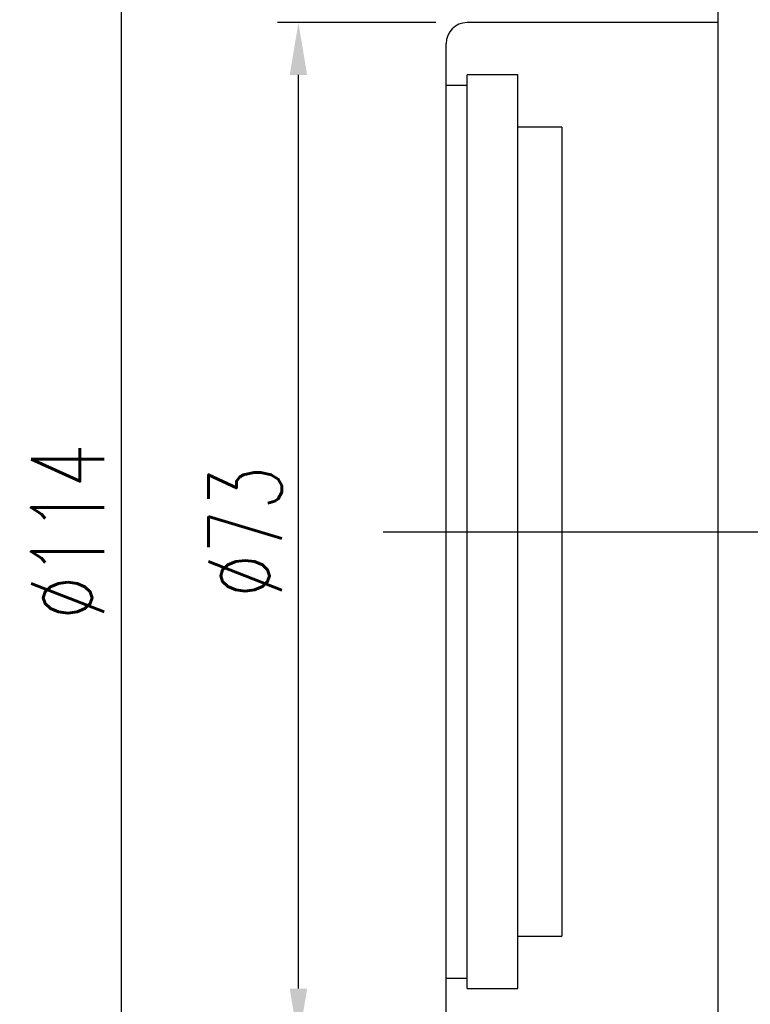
# Model space of a CAD drawing. Header units: millimetres. Extents: x -149 to 142, y -36 to 145.
# Tile 3 of 65: x 3 to 56, y 14 to 84. Entities that reach past the tile are written whole.
import ezdxf

# ---------------------------------------------------------------- set-up
doc = ezdxf.new("R2010")
doc.units = ezdxf.units.MM
doc.header["$LTSCALE"] = 0.2
doc.layers.get('Defpoints').update_dxf_attribs({"linetype": 'CONTINUOUS'})
doc.layers.add('layer 1', color=7, linetype='CONTINUOUS')
doc.styles.add('DIM-7', font='SIMPLEX.shx', dxfattribs={"width": 0.7, "bigfont": 'chineset.shx'})
doc.dimstyles.new('CNS', dxfattribs={"dimtxt": 3.5, "dimasz": 2.5, "dimexe": 1, "dimexo": 1.5, "dimgap": 0.09, "dimtad": 0, "dimdsep": 46, "dimtxsty": 'DIM-7', "dimcen": 0.09, "dimclrd": 1, "dimclre": 1, "dimclrt": 4, "dimadec": 0, "dimazin": 0, "dimtfac": 1, "dimtix": 1, "dimtmove": 2, "dimatfit": 3, "dimfxl": 1, "dimtvp": 0.971429, "dimtolj": 1, "dimarcsym": 0})

# ---------------------------------------------------------------- blocks, each defined once
blk = doc.blocks.new('*D23')
at = {"layer": 'Defpoints', "color": 0, "transparency": 16777216}
for p in [(23.314, 84.175), (35.415, 84.175), (35.415, 11.175)]:
    blk.add_point(p, dxfattribs=at)
at = {"layer": 'layer 1', "color": 4, "lineweight": -2, "transparency": 16777216}
for p, q in [((33.165, 84.175), (21.814, 84.175)), ((23.314, 14.925), (23.314, 80.425)), ((33.165, 11.175), (21.814, 11.175))]:
    blk.add_line(p, q, dxfattribs=at)
at = {"layer": 'layer 1', "color": 4, "transparency": 16777216}
for points in [[(22.689, 80.425), (23.939, 80.425), (23.314, 84.175)], [(22.689, 14.925), (23.939, 14.925), (23.314, 11.175)]]:
    blk.add_solid(points, dxfattribs=at)
at = {"layer": 'layer 1', "color": 4, "transparency": 16777216, "insert": (19.489, 47.675), "char_height": 5.25, "attachment_point": 5, "rotation": 90, "style": 'DIM-7'}
blk.add_mtext('\\A1;%%C73', dxfattribs=at)
blk = doc.blocks.new('*D24')
at = {"layer": 'Defpoints', "color": 0, "transparency": 16777216}
for p in [(54.915, 104.675), (10.583, -9.325), (54.915, -9.325)]:
    blk.add_point(p, dxfattribs=at)
at = {"layer": 'layer 1', "color": 4, "lineweight": -2, "transparency": 16777216}
for p, q in [((52.665, 104.675), (9.083, 104.675)), ((10.583, 100.925), (10.583, -5.575)), ((52.665, -9.325), (9.083, -9.325))]:
    blk.add_line(p, q, dxfattribs=at)
at = {"layer": 'layer 1', "color": 4, "transparency": 16777216}
for points in [[(9.958, 100.925), (11.208, 100.925), (10.583, 104.675)], [(9.958, -5.575), (11.208, -5.575), (10.583, -9.325)]]:
    blk.add_solid(points, dxfattribs=at)
at = {"layer": 'layer 1', "color": 4, "transparency": 16777216, "insert": (6.758, 47.675), "char_height": 5.25, "attachment_point": 5, "rotation": 90, "style": 'DIM-7'}
blk.add_mtext('\\A1;%%C114', dxfattribs=at)

msp = doc.modelspace()

# ---------------------------------------------------------------- linework, layer by layer
at = {"layer": 'layer 1'}
for p, q in [((53.415, 103.175), (53.415, -7.825)), ((53.415, 84.175), (35.415, 84.175)), ((33.915, 12.675), (33.915, 82.675)), ((39.065, 80.425), (35.415, 80.425)), ((35.415, 14.925), (35.415, 80.425)), ((39.065, 14.925), (39.065, 80.425)), ((35.415, 79.675), (33.915, 79.675)), ((42.215, 76.675), (39.065, 76.675)), ((42.215, 76.675), (42.215, 18.675)), ((29.397, 47.675), (131.739, 47.675)), ((39.065, 18.675), (42.215, 18.675)), ((33.915, 15.675), (35.415, 15.675)), ((35.415, 14.925), (39.065, 14.925))]:
    msp.add_line(p, q, dxfattribs=at)
msp.add_arc((35.415, 82.675), 1.5, 90, 180, dxfattribs=at)

# ---------------------------------------------------------------- dimensions: what is measured, and where the dimension line sits
for base, p1, p2, picture, middle in [((10.583, -9.325), (54.915, 104.675), (54.915, -9.325), '*D24', (6.758, 47.675)), ((23.314, 84.175), (35.415, 11.175), (35.415, 84.175), '*D23', (19.489, 47.675))]:
    dim = msp.add_linear_dim(base=base, p1=p1, p2=p2, angle=90, text='%%C<>', dimstyle='CNS', override={"dimscale": 1.5, "dimgap": 0.8, "dimtad": 1, "dimclrd": 4, "dimclre": 4, "dimadec": 2, "dimazin": 2, "dimtm": 1e-09, "dimtfac": 0.6, "dimtmove": 1}, dxfattribs=at)
    dim.commit()
    dim.dimension.update_dxf_attribs({"geometry": picture, "text_midpoint": middle})

doc.saveas('drawing.dxf')
